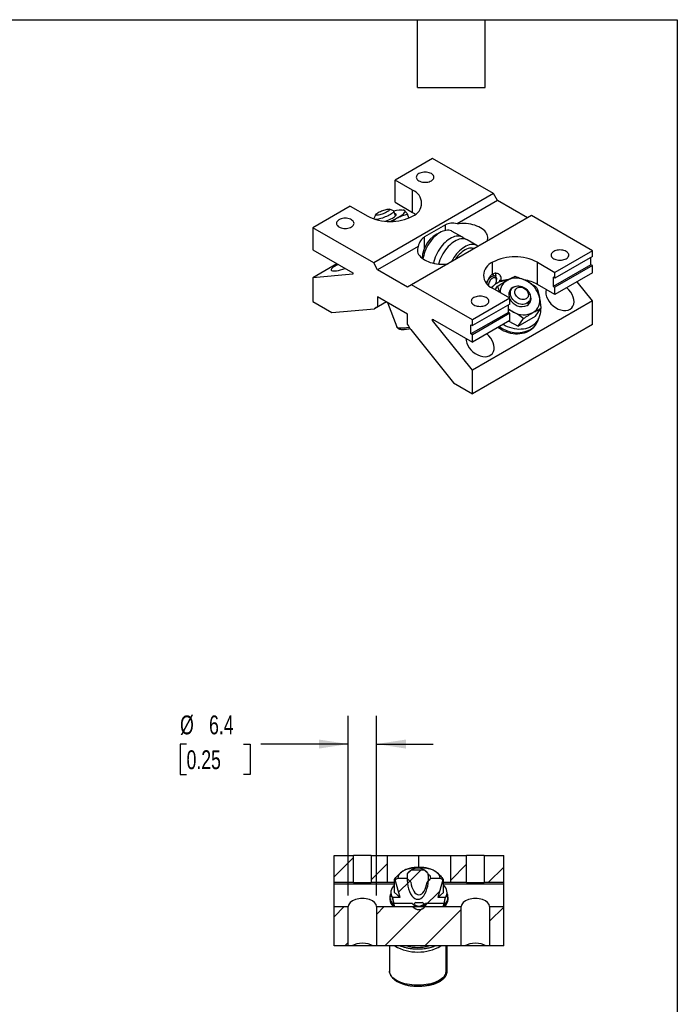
# Model space of a CAD drawing. Header units: millimetres. Extents: x 13 to 546, y 13 to 419.
# Tile 5 of 5: x 398 to 546, y 198 to 419. Entities that reach past the tile are written whole.
import ezdxf

# ---------------------------------------------------------------- set-up
doc = ezdxf.new("R2010")
doc.units = ezdxf.units.MM
doc.header["$LTSCALE"] = 2
doc.linetypes.add('SLD-Solid', pattern=[0])
doc.layers.add('DIMENSIONS', color=140, linetype='SLD-Solid', lineweight=25)
doc.layers.add('TEXT', color=140, linetype='SLD-Solid', lineweight=25)
doc.layers.add('HATCH', color=6, linetype='SLD-Solid')
doc.styles.add('SLDTEXTSTYLE0', font='TXT', dxfattribs={"width": 0.7})
doc.dimstyles.new('SLDDIMSTYLE2', dxfattribs={"dimtxt": 4.316016, "dimasz": 6.604, "dimexe": 0, "dimexo": 0.0625, "dimgap": 1.079004, "dimtad": 0, "dimtih": 1, "dimtoh": 1, "dimdec": 1, "dimrnd": 1e-09, "dimzin": 12, "dimdsep": 46, "dimtxsty": 'SLDTEXTSTYLE0', "dimsah": 1, "dimcen": 0.09, "dimadec": 0, "dimazin": 3, "dimtfac": 1, "dimtdec": 1, "dimtmove": 0, "dimatfit": 0, "dimfxl": 0, "dimfrac": 2, "dimtolj": 1, "dimtzin": 12, "dimarcsym": 0})

# ---------------------------------------------------------------- blocks, each defined once
blk = doc.blocks.new('_D_12')
at = {"layer": 'DIMENSIONS'}
for p, q in [((472.15, 222.34), (472.15, 262.69)), ((478.5, 222.34), (478.5, 262.69)), ((435.79, 256.34), (434.34, 256.34)), ((434.34, 256.34), (434.34, 249.48)), ((448.62, 256.34), (450.07, 256.34)), ((450.07, 256.34), (450.07, 249.48)), ((472.15, 256.34), (452.48, 256.34)), ((478.5, 256.34), (491.2, 256.34)), ((434.34, 249.48), (435.79, 249.48)), ((450.07, 249.48), (448.62, 249.48))]:
    blk.add_line(p, q, dxfattribs=at)
for points in [[(472.15, 256.34), (465.54, 257.35), (465.54, 255.32)], [(478.5, 256.34), (485.1, 255.32), (485.1, 257.35)]]:
    blk.add_solid(points, dxfattribs=at)
at = {"layer": 'DIMENSIONS', "char_height": 4.233, "attachment_point": 1, "style": 'SLDTEXTSTYLE0'}
for s, insert in [('%%c', (434.33, 262.76)), ('6.4', (440.85, 262.76)), ('0.25', (435.79, 254.93))]:
    blk.add_mtext(s, dxfattribs=dict(at, insert=insert))

msp = doc.modelspace()

# ---------------------------------------------------------------- hatches: boundary and pattern name
at = {"layer": 'HATCH'}
h = msp.add_hatch(dxfattribs=at)
h.set_pattern_fill('ANSI31', color=256, scale=2, style=0)
h.paths.add_polyline_path([(468.97, 231.29), (468.97, 225.19), (473.34, 225.19), (473.34, 231.29)], flags=0)
h = msp.add_hatch(dxfattribs=at)
h.set_pattern_fill('ANSI31', color=256, scale=2, style=0)
h.paths.add_polyline_path([(480.88, 231.29), (477.31, 231.29), (477.31, 225.19), (480.88, 225.19)], flags=0)
h = msp.add_hatch(dxfattribs=at)
h.set_pattern_fill('ANSI31', color=256, scale=2, style=0)
h.paths.add_polyline_path([(495.17, 225.19), (498.74, 225.19), (498.74, 231.29), (495.17, 231.29)], flags=0)
h = msp.add_hatch(dxfattribs=at)
h.set_pattern_fill('ANSI31', color=256, scale=2, style=0)
h.paths.add_polyline_path([(502.71, 225.19), (507.07, 225.19), (507.07, 231.29), (502.71, 231.29)], flags=0)
h = msp.add_hatch(dxfattribs=at)
h.set_pattern_fill('ANSI31', color=256, scale=2, style=0)
edge = h.paths.add_edge_path(flags=0)
edge.add_ellipse((487.77, 226.27), major_axis=(0, -4.81), ratio=0.5, start_angle=259.2167, end_angle=460.7833)
edge.add_spline(control_points=[(490.13, 227.17), (489.87, 227.44), (489.59, 227.71), (489.29, 227.94), (489.24, 227.99), (489.18, 228.03), (489.12, 228.07)], knot_values=[0.003051, 0.003051, 0.003051, 0.003051, 0.004191, 0.004191, 0.004191, 0.004404, 0.004404, 0.004404, 0.004404], weights=[1, 1, 1, 1, 1, 1, 1], degree=3, periodic=0)
edge.add_line((489.12, 228.07), (486.41, 228.07))
edge.add_spline(control_points=[(486.41, 228.07), (486.05, 227.81), (485.72, 227.49), (485.41, 227.17)], knot_values=[0.007363, 0.007363, 0.007363, 0.007363, 0.008733, 0.008733, 0.008733, 0.008733], weights=[1, 1, 1, 1], degree=3, periodic=0)
h = msp.add_hatch(dxfattribs=at)
h.set_pattern_fill('ANSI31', color=256, scale=2, style=0)
edge = h.paths.add_edge_path(flags=0)
edge.add_ellipse((488.02, 226.27), major_axis=(0, -12.7), ratio=0.5, start_angle=59.4211, end_angle=69.692)
edge.add_line((493.98, 221.86), (492.25, 221.86))
edge.add_line((492.25, 221.86), (493.39, 225.82))
edge.add_spline(control_points=[(493.39, 225.82), (493.32, 225.86), (493.26, 225.91), (493.19, 225.96), (493.06, 226.05), (492.92, 226.14), (492.79, 226.23)], knot_values=[0.005153, 0.005153, 0.005153, 0.005153, 0.005397, 0.005397, 0.005397, 0.005883, 0.005883, 0.005883, 0.005883], weights=[1, 1, 1, 1, 1, 1, 1], degree=3, periodic=0)
edge.add_line((492.79, 226.23), (490.69, 226.23))
edge.add_spline(control_points=[(490.69, 226.23), (490.45, 225.95), (490.2, 225.68), (489.94, 225.42), (489.92, 225.39), (489.89, 225.36), (489.86, 225.34)], knot_values=[0.010436, 0.010436, 0.010436, 0.010436, 0.011532, 0.011532, 0.011532, 0.011646, 0.011646, 0.011646, 0.011646], weights=[1, 1, 1, 1, 1, 1, 1], degree=3, periodic=0)
edge.add_ellipse((488.02, 226.27), major_axis=(0, 3.79), ratio=0.5, start_angle=104.2419, end_angle=255.7581, ccw=False)
edge.add_spline(control_points=[(486.18, 225.34), (485.9, 225.62), (485.62, 225.92), (485.36, 226.23)], knot_values=[0.015962, 0.015962, 0.015962, 0.015962, 0.017182, 0.017182, 0.017182, 0.017182], weights=[1, 1, 1, 1], degree=3, periodic=0)
edge.add_line((485.36, 226.23), (483.26, 226.23))
edge.add_spline(control_points=[(483.26, 226.23), (483.06, 226.09), (482.86, 225.96), (482.66, 225.82)], knot_values=[0.003192, 0.003192, 0.003192, 0.003192, 0.003922, 0.003922, 0.003922, 0.003922], weights=[1, 1, 1, 1], degree=3, periodic=0)
edge.add_line((482.66, 225.82), (483.8, 221.86))
edge.add_line((483.8, 221.86), (482.07, 221.86))
edge.add_ellipse((488.02, 226.27), major_axis=(0, -12.7), ratio=0.5, start_angle=290.308, end_angle=300.5789)
edge.add_line((482.56, 219.81), (493.49, 219.81))
h = msp.add_hatch(dxfattribs=at)
h.set_pattern_fill('ANSI31', color=256, scale=2, style=0)
edge = h.paths.add_edge_path(flags=0)
edge.add_ellipse((488.02, 226.27), major_axis=(0, 13.08), ratio=0.5, start_angle=116.2532, end_angle=119.5977)
edge.add_line((482.34, 219.81), (487.66, 219.81))
edge.add_ellipse((488.02, 226.27), major_axis=(0, -6.5), ratio=0.5, start_angle=332.8557, end_angle=353.5156, ccw=False)
edge.add_line((486.54, 220.49), (482.16, 220.49))
h = msp.add_hatch(dxfattribs=at)
h.set_pattern_fill('ANSI31', color=256, scale=2, style=0)
edge = h.paths.add_edge_path(flags=0)
edge.add_line((488.74, 220.74), (487.3, 220.74))
edge.add_spline(control_points=[(487.3, 220.74), (487.3, 220.74), (487.3, 220.74), (487.3, 220.74), (487.14, 220.63), (486.99, 220.51), (486.85, 220.37)], knot_values=[0.006693, 0.006693, 0.006693, 0.006693, 0.006695, 0.006695, 0.006695, 0.007285, 0.007285, 0.007285, 0.007285], weights=[1, 1, 1, 1, 1, 1, 1], degree=3, periodic=0)
edge.add_ellipse((488.02, 226.27), major_axis=(0, -6.35), ratio=0.5, start_angle=338.2436, end_angle=381.7564)
edge.add_spline(control_points=[(489.2, 220.37), (489.1, 220.47), (489, 220.55), (488.89, 220.63), (488.84, 220.67), (488.79, 220.71), (488.74, 220.74)], knot_values=[0.004565, 0.004565, 0.004565, 0.004565, 0.004968, 0.004968, 0.004968, 0.00515, 0.00515, 0.00515, 0.00515], weights=[1, 1, 1, 1, 1, 1, 1], degree=3, periodic=0)
h = msp.add_hatch(dxfattribs=at)
h.set_pattern_fill('ANSI31', color=256, scale=2, style=0)
edge = h.paths.add_edge_path(flags=0)
edge.add_ellipse((488.02, 226.27), major_axis=(0, 13.08), ratio=0.5, start_angle=240.4023, end_angle=243.7468)
edge.add_line((493.89, 220.49), (489.51, 220.49))
edge.add_ellipse((488.02, 226.27), major_axis=(0, -6.5), ratio=0.5, start_angle=6.4844, end_angle=27.1443, ccw=False)
edge.add_line((488.39, 219.81), (493.71, 219.81))
h = msp.add_hatch(dxfattribs=at)
h.set_pattern_fill('ANSI31', color=256, scale=2, style=0)
h.paths.add_polyline_path([(468.97, 219.8), (468.97, 210.97), (472.15, 210.97), (472.15, 219.8)], flags=0)
h = msp.add_hatch(dxfattribs=at)
h.set_pattern_fill('ANSI31', color=256, scale=2, style=0)
edge = h.paths.add_edge_path(flags=0)
edge.add_line((478.5, 210.97), (497.55, 210.97))
edge.add_line((497.55, 210.97), (497.55, 219.8))
edge.add_line((497.55, 219.8), (489.44, 219.8))
edge.add_ellipse((488.02, 225.56), major_axis=(0, -6.41), ratio=0.5, start_angle=-26.1235, end_angle=26.1235, ccw=False)
edge.add_line((486.61, 219.8), (478.5, 219.8))
edge.add_line((478.5, 219.8), (478.5, 210.97))
h = msp.add_hatch(dxfattribs=at)
h.set_pattern_fill('ANSI31', color=256, scale=2, style=0)
h.paths.add_polyline_path([(503.9, 210.97), (507.07, 210.97), (507.07, 219.8), (503.9, 219.8)], flags=0)

# ---------------------------------------------------------------- linework, layer by layer
for p, q in [((491.09, 387.92), (482.67, 383.06)), ((504.79, 380.01), (491.09, 387.92)), ((486.61, 380.78), (482.67, 383.06)), ((482.67, 378.08), (482.67, 383.06)), ((486.61, 375.81), (486.61, 380.78)), ((504.79, 380.01), (477.85, 364.46)), ((505.69, 378.45), (496.59, 373.2)), ((505.69, 378.45), (504.79, 380.01)), ((512.42, 374.57), (505.69, 378.45)), ((472.57, 377.22), (464.15, 372.36)), ((472.57, 377.22), (476.5, 374.95)), ((482.29, 376.15), (481.4, 376.52)), ((482.67, 378.08), (486.61, 375.81)), ((484.62, 376.31), (484.42, 376.33)), ((478.3, 375.31), (477.89, 374.45)), ((482.78, 375.04), (482.38, 376.07)), ((485.78, 374.55), (485.45, 375.38)), ((513.32, 375.08), (486.38, 359.53)), ((486.6, 374.95), (486.61, 374.96)), ((527.01, 367.18), (513.32, 375.08)), ((464.15, 372.36), (464.15, 367.39)), ((477.85, 364.46), (464.15, 372.36)), ((494.01, 373.01), (489.3, 370.29)), ((494.01, 371.75), (494.01, 373.01)), ((489.3, 367.75), (489.3, 370.29)), ((497.8, 370.21), (495.5, 371.54)), ((501.06, 368.33), (498.85, 369.61)), ((464.15, 367.39), (473.13, 362.2)), ((487.84, 368.15), (478.74, 362.9)), ((527.01, 367.18), (518.59, 362.32)), ((527.01, 365.9), (518.59, 361.04)), ((526.65, 364.04), (526.65, 365.7)), ((527.01, 365.9), (527.01, 367.18)), ((469.58, 364.25), (464.15, 361.12)), ((478.74, 362.9), (477.85, 364.46)), ((485.48, 359.01), (478.74, 362.9)), ((504.56, 364.58), (504.57, 364.59)), ((504.56, 361.92), (504.56, 364.58)), ((504.57, 361.92), (504.57, 364.59)), ((514.66, 364.59), (518.59, 362.32)), ((514.66, 359.61), (514.66, 364.59)), ((526.65, 364.04), (518.23, 359.18)), ((527.01, 363.83), (518.59, 358.97)), ((527.01, 363.83), (526.65, 364.04)), ((527.01, 362.2), (527.01, 363.83)), ((473.13, 361.91), (464.15, 361.12)), ((464.15, 361.12), (464.15, 355.77)), ((473.13, 362.2), (473.13, 361.91)), ((505.13, 361.48), (504.47, 361.86)), ((505.46, 360.49), (505.46, 360.75)), ((518.59, 361.04), (518.23, 361.25)), ((518.23, 361.25), (518.23, 359.18)), ((518.59, 361.04), (518.59, 362.32)), ((527.01, 362.2), (518.59, 357.34)), ((486.38, 359.53), (485.48, 359.01)), ((500.07, 351.63), (486.38, 359.53)), ((508.49, 356.49), (504.56, 358.76)), ((505.16, 358.41), (505.71, 359.2)), ((506.47, 360.42), (506.15, 360.24)), ((506.5, 360.41), (506.22, 360.57)), ((508.86, 358.6), (508.52, 358.1)), ((518.59, 357.34), (514.66, 359.61)), ((518.23, 359.18), (518.59, 358.97)), ((518.59, 357.34), (518.59, 358.97)), ((527.01, 355.93), (523.57, 360.21)), ((485.48, 352.93), (478.74, 356.81)), ((478.74, 356.81), (478.74, 354.6)), ((508.49, 356.49), (500.07, 351.63)), ((508.49, 355.21), (508.49, 356.49)), ((464.15, 355.77), (468.46, 353.28)), ((468.46, 353.28), (478.06, 354.13)), ((480.73, 355.67), (478.06, 354.13)), ((478.74, 354.6), (480.66, 355.71)), ((480.94, 355.55), (483.06, 350.07)), ((527.01, 355.93), (500.07, 340.38)), ((508.49, 355.21), (500.07, 350.35)), ((508.13, 353.34), (508.13, 355)), ((512.39, 355.25), (512.8, 355.83)), ((514.25, 352.5), (515.43, 354.19)), ((527.01, 350.59), (527.01, 355.93)), ((485.48, 350.72), (485.48, 352.93)), ((491.09, 351.83), (500.07, 346.65)), ((491.09, 351.54), (491.09, 351.83)), ((508.13, 353.34), (499.71, 348.48)), ((508.49, 353.14), (500.07, 348.28)), ((508.49, 353.14), (508.13, 353.34)), ((508.49, 351.51), (508.49, 353.14)), ((510.36, 350.25), (514.25, 352.5)), ((510.36, 350.25), (511.54, 351.94)), ((491.34, 351.69), (491.09, 351.54)), ((500.07, 340.38), (491.09, 351.54)), ((499.71, 350.56), (500.07, 350.35)), ((499.71, 348.48), (499.71, 350.56)), ((500.07, 350.35), (500.07, 351.63)), ((508.49, 351.51), (500.07, 346.65)), ((527.01, 350.59), (500.07, 335.03)), ((508.22, 351.35), (510.36, 350.25)), ((514.11, 350.35), (514.32, 350.64)), ((514.16, 350.75), (514.58, 351.35)), ((486.17, 349.45), (495.76, 337.52)), ((500.07, 348.28), (499.71, 348.48)), ((500.07, 346.65), (500.07, 348.28)), ((500.07, 335.03), (500.07, 340.38)), ((495.76, 337.52), (500.07, 335.03)), ((468.97, 225.19), (468.97, 231.29)), ((468.97, 231.29), (473.34, 231.29)), ((473.34, 225.19), (473.34, 231.29)), ((477.31, 231.29), (473.34, 231.29)), ((477.31, 231.29), (477.31, 225.19)), ((477.31, 231.29), (480.88, 231.29)), ((480.88, 231.29), (480.88, 225.19)), ((480.88, 231.29), (488.02, 231.29)), ((488.02, 231.29), (488.03, 231.29)), ((488.02, 228.62), (488.02, 231.29)), ((488.03, 231.29), (495.17, 231.29)), ((488.03, 228.62), (488.03, 231.29)), ((495.17, 225.19), (495.17, 231.29)), ((495.17, 231.29), (498.74, 231.29)), ((498.74, 225.19), (498.74, 231.29)), ((502.71, 231.29), (498.74, 231.29)), ((502.71, 231.29), (502.71, 225.19)), ((502.71, 231.29), (507.07, 231.29)), ((507.07, 225.19), (507.07, 231.29)), ((486.44, 228.09), (485.8, 227.64)), ((486.41, 228.07), (489.12, 228.07)), ((489.73, 227.64), (489.1, 228.09)), ((482.52, 222.97), (482.52, 225.87)), ((483.8, 221.86), (482.66, 225.82)), ((483.26, 226.23), (485.36, 226.23)), ((485.36, 226.33), (485.36, 226.23)), ((485.36, 226.27), (485.36, 226.23)), ((490.18, 225.79), (490.18, 226.27)), ((490.69, 226.23), (492.79, 226.23)), ((493.39, 225.82), (492.25, 221.86)), ((493.52, 222.97), (493.52, 225.87)), ((473.34, 225.19), (468.97, 225.19)), ((468.97, 224.84), (468.97, 225.19)), ((482.52, 224.84), (468.97, 224.84)), ((468.97, 219.8), (468.97, 224.84)), ((473.34, 225.19), (477.31, 225.19)), ((480.88, 225.19), (477.31, 225.19)), ((482.52, 225.19), (480.88, 225.19)), ((495.17, 225.19), (493.52, 225.19)), ((507.07, 224.84), (493.52, 224.84)), ((498.74, 225.19), (495.17, 225.19)), ((498.74, 225.19), (502.71, 225.19)), ((507.07, 225.19), (502.71, 225.19)), ((507.07, 224.84), (507.07, 225.19)), ((507.07, 219.8), (507.07, 224.84)), ((481.48, 221.93), (481.48, 221.43)), ((481.67, 222.97), (481.67, 221.93)), ((483.8, 221.86), (482.07, 221.86)), ((482.52, 222.97), (483.8, 221.86)), ((492.25, 221.86), (493.52, 222.97)), ((493.98, 221.86), (492.25, 221.86)), ((494.37, 221.93), (494.37, 222.97)), ((494.56, 221.43), (494.56, 221.93)), ((468.97, 219.8), (472.15, 219.8)), ((468.97, 210.97), (468.97, 219.8)), ((472.15, 210.97), (472.15, 219.8)), ((478.5, 219.8), (486.61, 219.8)), ((478.5, 219.8), (478.5, 210.97)), ((486.54, 220.49), (482.16, 220.49)), ((482.34, 219.81), (487.66, 219.81)), ((482.56, 219.81), (493.49, 219.81)), ((487.3, 220.74), (488.74, 220.74)), ((488.39, 219.81), (493.71, 219.81)), ((489.44, 219.8), (497.55, 219.8)), ((493.89, 220.49), (489.51, 220.49)), ((497.55, 210.97), (497.55, 219.8)), ((503.9, 219.8), (507.07, 219.8)), ((503.9, 219.8), (503.9, 210.97)), ((507.07, 210.97), (507.07, 219.8)), ((472.15, 210.97), (468.97, 210.97)), ((472.97, 210.97), (472.15, 210.97)), ((477.69, 210.97), (472.96, 210.97)), ((478.5, 210.97), (477.68, 210.97)), ((497.55, 210.97), (478.5, 210.97)), ((481.42, 210.97), (481.42, 205.31)), ((494.12, 205.31), (494.12, 210.97)), ((494.37, 205.31), (494.37, 210.97)), ((498.37, 210.97), (497.55, 210.97)), ((503.09, 210.97), (498.36, 210.97)), ((503.9, 210.97), (503.08, 210.97)), ((507.07, 210.97), (503.9, 210.97)), ((481.42, 205.3), (481.42, 205.31)), ((494.37, 205.28), (494.37, 205.31))]:
    msp.add_line(p, q)
at = {"flags": 128}
for points in [[(488.01, 382.89), (488.24, 382.78), (488.51, 382.68), (488.8, 382.61), (489.1, 382.57), (489.41, 382.56), (489.72, 382.57), (490.02, 382.61), (490.31, 382.68), (490.57, 382.78), (490.81, 382.89), (491.01, 383.03), (491.18, 383.18), (491.3, 383.35), (491.37, 383.52), (491.39, 383.7), (491.37, 383.88), (491.3, 384.06), (491.18, 384.22), (491.01, 384.38), (490.81, 384.51), (490.57, 384.63), (490.31, 384.72), (490.02, 384.79), (489.72, 384.84), (489.41, 384.85), (489.1, 384.84), (488.8, 384.79), (488.51, 384.72), (488.24, 384.63), (488.01, 384.51), (487.8, 384.38), (487.64, 384.22), (487.52, 384.06), (487.45, 383.88), (487.42, 383.7), (487.45, 383.52), (487.52, 383.35), (487.64, 383.18), (487.8, 383.03), (488.01, 382.89)], [(481.08, 376.54), (481.24, 376.54), (481.36, 376.53), (481.44, 376.5), (481.47, 376.44), (481.46, 376.37), (481.4, 376.29), (481.29, 376.19), (481.15, 376.08), (480.97, 375.97), (480.76, 375.85), (480.52, 375.73), (480.27, 375.61), (480, 375.5), (479.73, 375.41), (479.46, 375.32), (479.21, 375.25), (478.97, 375.19), (478.76, 375.16), (478.59, 375.14), (478.45, 375.15), (478.35, 375.17), (478.29, 375.21), (478.28, 375.28), (478.32, 375.35), (478.4, 375.45), (478.53, 375.55), (478.69, 375.66), (478.88, 375.78), (479.11, 375.9), (479.36, 376.02), (479.62, 376.13), (479.89, 376.23), (480.16, 376.33), (480.42, 376.41), (480.67, 376.47), (480.89, 376.51), (481.08, 376.54)], [(482.29, 376.15), (482.29, 376.15), (482.36, 376.1), (482.39, 376.03), (482.36, 375.94), (482.29, 375.84), (482.18, 375.73), (482.03, 375.6), (481.83, 375.47), (481.61, 375.33), (481.35, 375.19), (481.07, 375.05), (480.76, 374.91), (480.45, 374.77), (480.13, 374.65), (479.81, 374.54), (479.49, 374.44), (479.19, 374.35), (478.91, 374.29), (478.65, 374.24), (478.42, 374.21), (478.28, 374.2)], [(483.36, 374.65), (483.69, 374.85), (483.99, 375.05), (484.26, 375.23), (484.48, 375.41), (484.65, 375.58), (484.78, 375.74), (484.86, 375.88), (484.9, 376.01), (484.88, 376.11), (484.82, 376.2)], [(470.04, 372.53), (470.28, 372.41), (470.55, 372.31), (470.83, 372.25), (471.14, 372.2), (471.45, 372.19), (471.76, 372.2), (472.06, 372.25), (472.35, 372.31), (472.61, 372.41), (472.85, 372.53), (473.05, 372.66), (473.22, 372.82), (473.34, 372.98), (473.41, 373.16), (473.43, 373.34), (473.41, 373.51), (473.34, 373.69), (473.22, 373.86), (473.05, 374.01), (472.85, 374.15), (472.61, 374.26), (472.35, 374.36), (472.06, 374.42), (471.76, 374.47), (471.45, 374.48), (471.14, 374.47), (470.83, 374.42), (470.55, 374.36), (470.28, 374.26), (470.04, 374.15), (469.84, 374.01), (469.68, 373.86), (469.56, 373.69), (469.49, 373.51), (469.46, 373.34), (469.49, 373.16), (469.56, 372.98), (469.68, 372.82), (469.84, 372.66), (470.04, 372.53)], [(477.87, 374.34), (477.87, 374.36), (477.89, 374.45)], [(482.08, 374.53), (482.32, 374.68), (482.52, 374.82), (482.69, 374.95), (482.82, 375.08), (482.9, 375.19), (482.93, 375.28), (482.92, 375.36), (482.87, 375.42), (482.77, 375.46), (482.62, 375.48), (482.61, 375.48)], [(486.61, 375.81), (487.02, 375.55), (487.25, 375.38)], [(495.5, 371.54), (495.34, 371.62), (495.05, 371.72), (494.75, 371.78), (494.43, 371.79), (494.09, 371.76), (493.75, 371.69), (493.39, 371.57), (493.03, 371.41), (492.67, 371.21), (492.3, 370.97), (491.95, 370.7), (491.59, 370.39), (491.25, 370.05), (490.92, 369.68), (490.61, 369.28), (490.32, 368.86), (490.05, 368.43), (489.8, 367.98), (489.58, 367.52), (489.38, 367.05), (489.22, 366.58), (489.09, 366.11), (488.98, 365.65), (488.93, 365.34)], [(503.33, 369.32), (503.43, 369.61), (503.48, 369.91), (503.49, 370.21), (503.44, 370.51), (503.35, 370.8), (503.21, 371.09), (503.03, 371.37), (502.8, 371.64), (502.53, 371.9), (502.21, 372.14), (501.86, 372.36), (501.48, 372.56), (501.06, 372.74), (500.62, 372.9), (500.15, 373.03), (499.67, 373.14), (499.17, 373.22), (498.66, 373.27), (498.14, 373.3), (497.62, 373.29), (497.1, 373.26), (496.59, 373.2)], [(498, 370.08), (497.9, 370.15), (497.64, 370.29), (497.36, 370.39), (497.05, 370.45), (496.73, 370.46), (496.4, 370.43), (496.05, 370.36), (495.7, 370.24), (495.33, 370.08), (494.97, 369.88), (494.61, 369.64), (494.25, 369.37), (493.9, 369.06), (493.56, 368.72), (493.23, 368.35), (492.92, 367.95), (492.62, 367.53), (492.35, 367.1), (492.1, 366.65), (491.88, 366.19), (491.69, 365.72), (491.52, 365.25), (491.39, 364.78), (491.3, 364.37)], [(498.85, 369.61), (498.68, 369.69), (498.4, 369.79), (498.1, 369.85), (497.77, 369.86), (497.44, 369.83), (497.09, 369.76), (496.74, 369.64), (496.38, 369.48), (496.01, 369.28), (495.65, 369.04), (495.29, 368.77), (494.94, 368.46), (494.6, 368.12), (494.27, 367.74), (493.96, 367.35), (493.66, 366.93), (493.39, 366.5), (493.14, 366.05), (492.92, 365.58), (492.73, 365.12), (492.56, 364.65), (492.44, 364.2)], [(487.84, 368.15), (487.74, 367.86), (487.68, 367.56), (487.68, 367.26), (487.72, 366.96), (487.81, 366.66), (487.95, 366.37), (488.14, 366.09), (488.37, 365.83), (488.64, 365.57), (488.95, 365.33), (489.3, 365.11), (489.69, 364.91), (490.1, 364.73), (490.54, 364.57), (491.01, 364.44), (491.5, 364.33), (492, 364.25), (492.51, 364.2), (493.03, 364.17), (493.55, 364.17), (494.06, 364.2), (494.57, 364.26)], [(501.31, 368.15), (501.15, 368.27), (500.89, 368.41), (500.61, 368.51), (500.31, 368.57), (499.99, 368.59), (499.65, 368.55), (499.31, 368.48), (498.95, 368.36), (498.59, 368.2), (498.23, 368), (497.86, 367.76), (497.5, 367.49), (497.15, 367.18), (496.81, 366.84), (496.48, 366.47), (496.17, 366.07), (495.88, 365.65), (495.61, 365.22), (495.36, 364.77), (495.32, 364.7)], [(500.44, 367.65), (500.27, 367.71), (499.99, 367.76), (499.69, 367.77), (499.38, 367.74), (499.06, 367.66), (498.73, 367.54), (498.4, 367.38), (498.07, 367.18), (497.73, 366.93), (497.41, 366.66), (497.09, 366.35), (496.79, 366.01), (496.5, 365.64), (496.23, 365.26), (496.2, 365.2)], [(518.31, 365.4), (518.55, 365.28), (518.82, 365.19), (519.1, 365.12), (519.41, 365.08), (519.72, 365.06), (520.03, 365.08), (520.33, 365.12), (520.62, 365.19), (520.88, 365.28), (521.12, 365.4), (521.32, 365.53), (521.48, 365.69), (521.6, 365.85), (521.68, 366.03), (521.7, 366.21), (521.68, 366.39), (521.6, 366.56), (521.48, 366.73), (521.32, 366.88), (521.12, 367.02), (520.88, 367.13), (520.62, 367.23), (520.33, 367.3), (520.03, 367.34), (519.72, 367.35), (519.41, 367.34), (519.1, 367.3), (518.82, 367.23), (518.55, 367.13), (518.31, 367.02), (518.11, 366.88), (517.95, 366.73), (517.83, 366.56), (517.76, 366.39), (517.73, 366.21), (517.76, 366.03), (517.83, 365.85), (517.95, 365.69), (518.11, 365.53), (518.31, 365.4)], [(503.34, 360.11), (503.37, 360.19), (503.48, 360.44), (503.62, 360.68), (503.78, 360.9), (503.95, 361.1), (504.14, 361.27), (504.34, 361.4), (504.53, 361.49), (504.72, 361.54), (504.9, 361.55), (505.06, 361.51), (505.2, 361.43), (505.31, 361.31), (505.39, 361.15), (505.44, 360.97), (505.46, 360.75)], [(505.46, 360.49), (505.44, 360.68), (505.39, 360.85), (505.31, 360.98), (505.2, 361.07), (505.06, 361.12), (504.91, 361.13), (504.74, 361.09), (504.56, 361.01), (504.39, 360.89), (504.22, 360.73), (504.06, 360.55), (503.93, 360.34), (503.82, 360.12), (503.73, 359.89), (503.68, 359.67), (503.66, 359.45), (503.67, 359.38)], [(504.63, 359.17), (504.4, 359), (504.3, 358.92)], [(509.36, 359.05), (509.62, 359.17), (509.9, 359.25), (510.2, 359.29), (510.51, 359.29), (510.83, 359.24), (511.15, 359.16), (511.47, 359.03), (511.77, 358.87), (512.05, 358.67), (512.31, 358.45), (512.53, 358.2), (512.73, 357.93), (512.88, 357.64), (512.99, 357.35), (513.06, 357.05), (513.08, 356.76), (513.06, 356.47), (512.99, 356.2), (512.88, 355.95), (512.73, 355.73), (512.53, 355.54), (512.31, 355.38), (512.05, 355.26), (511.77, 355.18), (511.47, 355.14), (511.15, 355.14), (510.83, 355.18), (510.51, 355.27), (510.2, 355.4), (509.9, 355.56), (509.61, 355.75), (509.36, 355.98), (509.13, 356.23), (508.94, 356.5), (508.78, 356.79), (508.67, 357.08), (508.6, 357.38), (508.58, 357.67), (508.6, 357.96), (508.67, 358.22), (508.78, 358.47), (508.94, 358.7), (509.13, 358.89), (509.36, 359.05)], [(510.11, 358.85), (510.33, 358.94), (510.57, 359), (510.82, 359.01), (511.08, 358.98), (511.35, 358.91), (511.61, 358.8), (511.85, 358.65), (512.07, 358.48), (512.26, 358.27), (512.41, 358.04), (512.53, 357.81), (512.6, 357.56), (512.63, 357.32), (512.61, 357.08), (512.55, 356.86), (512.44, 356.67), (512.29, 356.5), (512.1, 356.37), (511.89, 356.27), (511.65, 356.21), (511.4, 356.2), (511.13, 356.23), (510.87, 356.3), (510.61, 356.41), (510.37, 356.56), (510.15, 356.74), (509.96, 356.94), (509.8, 357.17), (509.69, 357.41), (509.61, 357.65), (509.59, 357.89), (509.61, 358.13), (509.67, 358.35), (509.78, 358.54), (509.93, 358.71), (510.11, 358.85)], [(500.35, 355.03), (500.59, 354.91), (500.86, 354.82), (501.14, 354.75), (501.45, 354.71), (501.76, 354.69), (502.07, 354.71), (502.37, 354.75), (502.66, 354.82), (502.92, 354.91), (503.16, 355.03), (503.36, 355.17), (503.52, 355.32), (503.64, 355.48), (503.72, 355.66), (503.74, 355.84), (503.72, 356.02), (503.64, 356.19), (503.52, 356.36), (503.36, 356.51), (503.16, 356.65), (502.92, 356.77), (502.66, 356.86), (502.37, 356.93), (502.07, 356.97), (501.76, 356.98), (501.45, 356.97), (501.14, 356.93), (500.86, 356.86), (500.59, 356.77), (500.35, 356.65), (500.15, 356.51), (499.99, 356.36), (499.87, 356.19), (499.8, 356.02), (499.77, 355.84), (499.8, 355.66), (499.87, 355.48), (499.99, 355.32), (500.15, 355.17), (500.35, 355.03)], [(515.32, 354.03), (515.33, 353.88), (515.31, 353.42), (515.25, 352.97), (515.15, 352.53), (515, 352.11), (514.81, 351.72), (514.58, 351.35), (514.31, 351), (514, 350.69), (513.65, 350.41), (513.28, 350.17), (512.87, 349.96), (512.44, 349.79), (511.98, 349.66), (511.51, 349.57), (511.01, 349.53), (510.51, 349.52), (510, 349.56), (509.48, 349.63), (508.96, 349.75), (508.45, 349.91), (507.94, 350.11), (507.44, 350.34), (506.96, 350.61), (506.95, 350.62)], [(485.89, 350), (485.65, 349.95), (485.24, 349.88), (484.85, 349.82), (484.49, 349.78), (484.17, 349.75), (483.89, 349.75), (483.64, 349.77), (483.44, 349.81), (483.27, 349.87), (483.15, 349.95), (483.08, 350.04), (483.06, 350.07)], [(514.11, 350.35), (513.96, 350.14), (513.66, 349.81), (513.33, 349.51), (512.96, 349.25), (512.56, 349.02), (512.13, 348.83), (511.68, 348.67), (511.21, 348.56), (510.72, 348.49), (510.21, 348.46), (509.7, 348.47), (509.18, 348.52), (508.65, 348.62), (508.12, 348.75), (507.6, 348.93), (507.09, 349.14), (506.59, 349.39), (506.11, 349.68), (505.75, 349.92)], [(494.12, 205.31), (494.11, 205.11), (494.05, 204.84), (493.94, 204.57), (493.79, 204.31), (493.6, 204.05), (493.36, 203.8), (493.08, 203.57), (492.76, 203.35), (492.4, 203.14), (492.01, 202.95), (491.59, 202.78), (491.14, 202.62), (490.66, 202.49), (490.17, 202.37), (489.65, 202.28), (489.13, 202.21), (488.59, 202.16), (488.04, 202.14), (487.5, 202.14), (486.95, 202.16), (486.41, 202.21), (485.89, 202.28), (485.37, 202.37), (484.87, 202.49), (484.4, 202.62), (483.95, 202.78), (483.53, 202.95), (483.14, 203.14), (482.78, 203.35), (482.46, 203.57), (482.18, 203.8), (481.94, 204.05), (481.75, 204.31), (481.6, 204.57), (481.49, 204.84), (481.43, 205.11), (481.42, 205.3)]]:
    msp.add_lwpolyline(points, dxfattribs=at)
for centre, radius, start, end in [((485.49, 377.87), 3.12, 291.037, 68.963), ((483.8, 372.47), 3.87, 74.7148, 111.4905), ((481.55, 384.67), 10.95, 242.548, 297.452), ((476.71, 384.09), 10.96, 290.0592, 299.3152), ((474.66, 389.95), 17.6, 292.9847, 299.6077), ((495.37, 365.2), 6.63, 111.8516, 177.6308), ((509.61, 354.87), 10.95, 62.548, 117.452), ((505.68, 361.67), 3.12, 111.037, 248.963), ((505.69, 359.97), 2.25, 119.8653, 120.1293), ((503.56, 361.46), 1.79, 353.3811, 21.5528), ((509.46, 349.74), 11.07, 96.7581, 105.5061), ((509.87, 356.39), 4.63, 60.0719, 116.5137), ((510.23, 351.61), 9.14, 61.003, 80.7845), ((507.53, 356.28), 4.1, 119.767, 140.7559), ((503.65, 360.55), 1.81, 331.2241, 358.1344), ((507.97, 355.44), 5.05, 93.3091, 119.2937), ((503.11, 361.04), 3.15, 345.2671, 351.3901), ((509.35, 357.86), 3.09, 120.0915, 181.6987), ((510.05, 357.36), 1.84, 108.6873, 206.7442), ((509.77, 355.48), 5.49, 13.6992, 63.8899), ((511.18, 357.6), 2.97, 204.8696, 293.2323), ((511.33, 356.47), 1.9, 302.7364, 30.8356), ((512.02, 356.01), 3.18, 300.7322, 14.0037), ((479.75, 352.42), 2.41, 114.7569, 134.6994), ((512.03, 358.76), 6.02, 229.7213, 242.7078), ((511.57, 357.42), 4.63, 240.0719, 296.5137), ((510.92, 353.02), 4.14, 299.5862, 344.7941), ((475.03, 344.23), 12.3, 25.1065, 31.8228), ((510.1, 355.39), 6.62, 232.6908, 295.6893), ((487.68, 222.06), 6.57, 87.0191, 125.1852), ((487.77, 225.85), 2.61, 58.6881, 121.3119), ((488.37, 222.06), 6.57, 54.8148, 92.9809), ((484.87, 226.14), 1.61, 127.0078, 177.07), ((486.39, 226.74), 1.07, 122.8985, 156.3769), ((489.15, 226.74), 1.07, 23.6231, 57.1015), ((489.63, 226.11), 1.07, 6.2946, 61.0078), ((491.18, 226.14), 1.61, 2.93, 52.9922), ((483.62, 222.98), 1.92, 124.9991, 215.7536), ((492.46, 222.99), 1.89, 323.3792, 55.8681), ((483.6, 221.51), 2.12, 182.3156, 233.3866), ((483.38, 221.92), 1.88, 154.9493, 229.549), ((492.36, 221.56), 2.21, 307.7719, 356.5259), ((492.68, 221.92), 1.87, 310.2101, 25.2916), ((487.77, 219.92), 10.33, 239.9733, 300.0267), ((487.77, 220.2), 9.55, 255.1169, 284.8831), ((492.61, 205.29), 1.76, 0.7608, 31.13)]:
    msp.add_arc(centre, radius, start, end)
for centre, major_axis, ratio, start_param, end_param in [((497.94, 366.2), (-3.93, 6.8), 0.577335, 5.742045, 6.283145), ((493.23, 363.49), (-3.93, 6.8), 0.577335, 6.283145, 6.824244), ((471.45, 363.96), (3.17, 1.11), 0.219109, 2.023005, 4.631972), ((503.58, 360.54), (-3.05, 3.55), 0.41048, 4.27536, 4.293854), ((519.72, 356.83), (2.68, -2.45), 0.697985, 3.491645, 7.924647), ((501.76, 346.46), (2.68, -2.45), 0.697985, 3.709207, 7.924647), ((487.77, 226.27), (0, -4.81), 0.5, 4.524185, 8.042186), ((488.02, 226.27), (0, 3.79), 0.5, 1.819364, 4.463821), ((475.32, 219.8), (3.17, 0), 0.576839, 0, 3.141593), ((488.02, 226.27), (0, -12.7), 0.5, 5.06683, 5.246092), ((488.02, 226.27), (0, -12.7), 0.5, 1.037094, 1.216355), ((500.72, 219.8), (3.17, 0), 0.576839, 0, 3.141593), ((488.02, 226.27), (0, 13.08), 0.5, 2.029, 2.087374), ((488.02, 226.27), (0, -6.5), 0.5, 5.809427, 6.170011), ((488.02, 221.24), (3.21, 0), 0.499668, 4.244212, 4.256447), ((488.02, 225.56), (0, -6.41), 0.5, 5.827244, 6.739127), ((488.02, 226.27), (0, -6.35), 0.5, 5.903464, 6.662906), ((488.02, 226.27), (0, -6.5), 0.5, 0.113175, 0.473758), ((488.02, 221.24), (3.21, 0), 0.499668, 5.16833, 5.180566), ((488.02, 226.27), (0, 13.08), 0.5, 4.195811, 4.254185), ((475.32, 209.74), (3.17, 0), 0.576839, 0.734282, 2.40731), ((500.72, 209.74), (3.17, 0), 0.576839, 0.734282, 2.40731)]:
    msp.add_ellipse(centre, major_axis=major_axis, ratio=ratio, start_param=start_param, end_param=end_param)
for points, knots in [([(484.62, 376.31), (484.64, 376.31), (484.7, 376.29), (484.78, 376.23), (484.82, 376.2)], [0, 0, 0, 0, 0.478832, 1, 1, 1, 1]), ([(484.82, 376.2), (484.86, 376.16), (484.9, 376.12), (485, 376.01), (485.05, 375.95), (485.21, 375.74), (485.33, 375.57), (485.45, 375.38)], [0, 0, 0, 0, 0.25, 0.25, 0.5, 0.5, 1, 1, 1, 1]), ([(483.36, 374.65), (483.1, 374.49), (482.7, 374.24), (482.34, 373.9), (482.21, 373.78)], [0, 0, 0, 0, 0.642718, 1, 1, 1, 1]), ([(483.36, 374.65), (483.69, 374.84), (484.04, 374.99), (484.74, 375.23), (485.09, 375.32), (485.45, 375.38)], [0, 0, 0, 0, 0.5, 0.5, 1, 1, 1, 1]), ([(498.64, 369.71), (498.56, 369.75), (498.38, 369.83), (498.16, 369.96), (498.04, 370.05), (498, 370.08)], [0, 0, 0, 0, 0.346792, 0.817371, 1, 1, 1, 1]), ([(504.56, 361.92), (504.47, 361.86), (504.29, 361.74), (504.04, 361.49), (503.82, 361.2), (503.63, 360.87), (503.48, 360.51), (503.35, 360.14), (503.3, 359.9), (503.27, 359.78)], [0, 0, 0, 0, 0.14369, 0.287401, 0.430869, 0.574368, 0.722392, 0.870414, 1, 1, 1, 1]), ([(506.5, 360.41), (506.53, 360.56), (506.54, 360.7), (506.53, 360.99), (506.51, 361.12), (506.43, 361.38), (506.37, 361.49), (506.22, 361.7), (506.13, 361.79), (505.93, 361.94), (505.82, 362), (505.59, 362.09), (505.47, 362.12), (505.21, 362.13), (505.08, 362.11), (504.82, 362.05), (504.69, 362), (504.57, 361.92)], [0, 0, 0, 0, 0.125, 0.125, 0.25, 0.25, 0.375, 0.375, 0.5, 0.5, 0.625, 0.625, 0.75, 0.75, 0.875, 0.875, 1, 1, 1, 1]), ([(507.81, 360.53), (508.14, 360.72), (508.45, 360.9), (509.05, 361.19), (509.33, 361.32), (509.6, 361.44)], [0, 0, 0, 0, 0.5, 0.5, 1, 1, 1, 1]), ([(505.71, 359.2), (506.07, 359.44), (506.44, 359.69), (507.14, 360.13), (507.48, 360.34), (507.81, 360.53)], [0, 0, 0, 0, 0.5, 0.5, 1, 1, 1, 1]), ([(506.16, 357.83), (506.12, 357.97), (505.99, 358.46), (505.83, 358.89), (505.71, 359.2)], [0, 0, 0, 0, 0.2848059, 1, 1, 1, 1]), ([(512.18, 360.4), (512.39, 360.3), (512.59, 360.18), (512.99, 359.95), (513.18, 359.83), (513.75, 359.47), (514.11, 359.21), (514.46, 358.94)], [0, 0, 0, 0, 0.25, 0.25, 0.5, 0.5, 1, 1, 1, 1]), ([(515.1, 356.77), (515.14, 356.57), (515.18, 356.37), (515.24, 355.95), (515.28, 355.73), (515.36, 355.08), (515.4, 354.64), (515.43, 354.19)], [0, 0, 0, 0, 0.25, 0.25, 0.5, 0.5, 1, 1, 1, 1]), ([(513.64, 353.28), (513.97, 353.47), (514.29, 353.64), (514.88, 353.94), (515.16, 354.07), (515.43, 354.19)], [0, 0, 0, 0, 0.5, 0.5, 1, 1, 1, 1]), ([(509.26, 353.41), (509.21, 353.44), (508.96, 353.56), (508.58, 353.74), (508.26, 353.87), (508.13, 353.92)], [0, 0, 0, 0, 0.156732, 0.672361, 1, 1, 1, 1]), ([(511.54, 351.94), (511.91, 352.19), (512.27, 352.43), (512.97, 352.88), (513.31, 353.09), (513.64, 353.28)], [0, 0, 0, 0, 0.5, 0.5, 1, 1, 1, 1]), ([(483.06, 350.07), (483.11, 349.99), (483.2, 349.82), (483.42, 349.67), (483.64, 349.58), (483.89, 349.53), (484.17, 349.5), (484.52, 349.5), (484.96, 349.53), (485.47, 349.6), (485.85, 349.68), (486.04, 349.71)], [0, 0, 0, 0, 0.110252, 0.211556, 0.304008, 0.389574, 0.496533, 0.610622, 0.736115, 0.873081, 1, 1, 1, 1]), ([(483.9, 227.43), (484.02, 227.53), (484.13, 227.62), (484.36, 227.79), (484.48, 227.86), (484.82, 228.07), (485.05, 228.17), (485.27, 228.25)], [0, 0, 0, 0, 0.25, 0.25, 0.5, 0.5, 1, 1, 1, 1]), ([(485.27, 228.25), (485.72, 228.36), (486.18, 228.46), (487.1, 228.58), (487.56, 228.62), (488.02, 228.62)], [0, 0, 0, 0, 0.5, 0.5, 1, 1, 1, 1]), ([(486.41, 228.07), (486.23, 227.94), (486.06, 227.79), (485.72, 227.49), (485.56, 227.33), (485.41, 227.17)], [0, 0, 0, 0, 0.5, 0.5, 1, 1, 1, 1]), ([(488.02, 228.62), (488.49, 228.62), (488.96, 228.58), (489.88, 228.45), (490.33, 228.36), (490.77, 228.25)], [0, 0, 0, 0, 0.5, 0.5, 1, 1, 1, 1]), ([(490.13, 227.17), (489.98, 227.33), (489.81, 227.49), (489.48, 227.79), (489.31, 227.94), (489.12, 228.07)], [0, 0, 0, 0, 0.5, 0.5, 1, 1, 1, 1]), ([(492.15, 227.43), (492.26, 227.33), (492.38, 227.22), (492.61, 226.98), (492.73, 226.86), (493.07, 226.46), (493.3, 226.18), (493.52, 225.87)], [0, 0, 0, 0, 0.25, 0.25, 0.5, 0.5, 1, 1, 1, 1]), ([(487.77, 210.23), (487.49, 210.23), (486.93, 210.24), (486.24, 210.32), (485.71, 210.41), (485.31, 210.49), (484.93, 210.59), (484.57, 210.7), (484.22, 210.82), (483.98, 210.91), (483.87, 210.96), (483.85, 210.97)], [0, 0, 0, 0, 0.196037, 0.391994, 0.491994, 0.591193, 0.690108, 0.789262, 0.889173, 0.985941, 1, 1, 1, 1]), ([(491.68, 210.97), (491.62, 210.94), (491.41, 210.85), (491.02, 210.71), (490.5, 210.55), (489.9, 210.42), (489.23, 210.31), (488.5, 210.24), (488.01, 210.23), (487.77, 210.23)], [0, 0, 0, 0, 0.055952, 0.198705, 0.338606, 0.478383, 0.657312, 0.831272, 1, 1, 1, 1]), ([(481.42, 205.3), (481.42, 205.21), (481.43, 205.02), (481.5, 204.75), (481.6, 204.48), (481.73, 204.22), (481.91, 203.97), (482.11, 203.73), (482.35, 203.51), (482.62, 203.29), (482.92, 203.09), (483.25, 202.9), (483.6, 202.73), (483.97, 202.57), (484.36, 202.43), (484.77, 202.31), (485.19, 202.2), (485.62, 202.11), (486.05, 202.04), (486.46, 201.99), (486.81, 201.96), (487.14, 201.94), (487.45, 201.92), (487.66, 201.92), (487.77, 201.92)], [0, 0, 0, 0, 0.045773, 0.095985, 0.142776, 0.190343, 0.238656, 0.287551, 0.336803, 0.386207, 0.435616, 0.484901, 0.534025, 0.58296, 0.631668, 0.680096, 0.72814, 0.775593, 0.821984, 0.866014, 0.904953, 0.934285, 0.96756, 1, 1, 1, 1]), ([(487.77, 201.92), (487.94, 201.92), (488.19, 201.93), (488.55, 201.95), (488.86, 201.97), (489.22, 202.01), (489.59, 202.06), (489.97, 202.12), (490.36, 202.2), (490.74, 202.3), (491.11, 202.41), (491.47, 202.54), (491.82, 202.68), (492.15, 202.83), (492.46, 203), (492.75, 203.18), (493.02, 203.37), (493.26, 203.58), (493.48, 203.79), (493.67, 204.02), (493.83, 204.26), (493.96, 204.51), (494.05, 204.77), (494.1, 205.04), (494.13, 205.23), (494.12, 205.32), (494.12, 205.33)], [0, 0, 0, 0, 0.053547, 0.075175, 0.111016, 0.148096, 0.187736, 0.228946, 0.271328, 0.314569, 0.358452, 0.402823, 0.44757, 0.492614, 0.537899, 0.583384, 0.62904, 0.674819, 0.720669, 0.76654, 0.812387, 0.858213, 0.904111, 0.950314, 0.997216, 1, 1, 1, 1]), ([(489.99, 202.08), (490.07, 202.1), (490.28, 202.13), (490.61, 202.2), (490.99, 202.3), (491.36, 202.41), (491.73, 202.54), (492.07, 202.68), (492.4, 202.83), (492.72, 203), (493.01, 203.18), (493.27, 203.37), (493.52, 203.58), (493.73, 203.79), (493.92, 204.02), (494.08, 204.26), (494.21, 204.51), (494.3, 204.77), (494.36, 205.03), (494.37, 205.19), (494.37, 205.27)], [0, 0, 0, 0, 0.031609, 0.085507, 0.140497, 0.196304, 0.252731, 0.309636, 0.366919, 0.424508, 0.482353, 0.540414, 0.598632, 0.656941, 0.715274, 0.773579, 0.831856, 0.890225, 0.948983, 1, 1, 1, 1]), ([(486.89, 201.98), (486.96, 201.97), (487.12, 201.95), (487.4, 201.94), (487.7, 201.92), (487.92, 201.92), (488.02, 201.92)], [0, 0, 0, 0, 0.188771, 0.439123, 0.723126, 1, 1, 1, 1])]:
    msp.add_open_spline(points, degree=3, knots=knots)
for points in [[(509.6, 361.44), (510.49, 361.16), (511.35, 360.83), (512.18, 360.4)], [(514.46, 358.94), (514.71, 358.29), (514.93, 357.58), (515.1, 356.77)], [(511.54, 351.94), (510.84, 352.48), (510.09, 352.98), (509.26, 353.41)], [(490.77, 228.25), (491.22, 228.09), (491.68, 227.83), (492.15, 227.43)], [(482.52, 225.87), (482.97, 226.48), (483.43, 227.02), (483.9, 227.43)], [(482.66, 225.82), (482.61, 225.84), (482.57, 225.85), (482.52, 225.87)], [(482.66, 225.82), (482.86, 225.96), (483.06, 226.09), (483.26, 226.23)], [(486.18, 225.34), (485.9, 225.62), (485.62, 225.92), (485.36, 226.23)], [(490.69, 226.23), (490.43, 225.92), (490.15, 225.62), (489.86, 225.34)], [(492.79, 226.23), (492.99, 226.09), (493.19, 225.96), (493.39, 225.82)], [(493.52, 225.87), (493.48, 225.85), (493.44, 225.84), (493.39, 225.82)], [(487.3, 220.74), (487.14, 220.63), (486.99, 220.51), (486.85, 220.37)], [(489.2, 220.37), (489.06, 220.51), (488.91, 220.63), (488.74, 220.74)]]:
    msp.add_open_spline(points, degree=3)
at = {"layer": 'TEXT'}
for p, q in [((12.7, 419.1), (546.1, 419.1)), ((487.68, 403.86), (487.68, 419.1)), ((502.92, 403.86), (502.92, 419.1)), ((546.1, 419.1), (546.1, 12.7)), ((487.68, 403.86), (502.92, 403.86))]:
    msp.add_line(p, q, dxfattribs=at)

# ---------------------------------------------------------------- dimensions: what is measured, and where the dimension line sits
at = {"layer": 'DIMENSIONS'}
dim = msp.add_linear_dim(base=(478.49870096, 256.33696929), p1=(472.14870096, 219.80212303), p2=(478.49870096, 219.80212303), text='%%c<>', dimstyle='SLDDIMSTYLE2', dxfattribs=at)
dim.commit()
dim.dimension.update_dxf_attribs({"geometry": '_D_12', "text_midpoint": (442.20583294, 256.33696929), "dimtype": 160})

doc.saveas('drawing.dxf')
